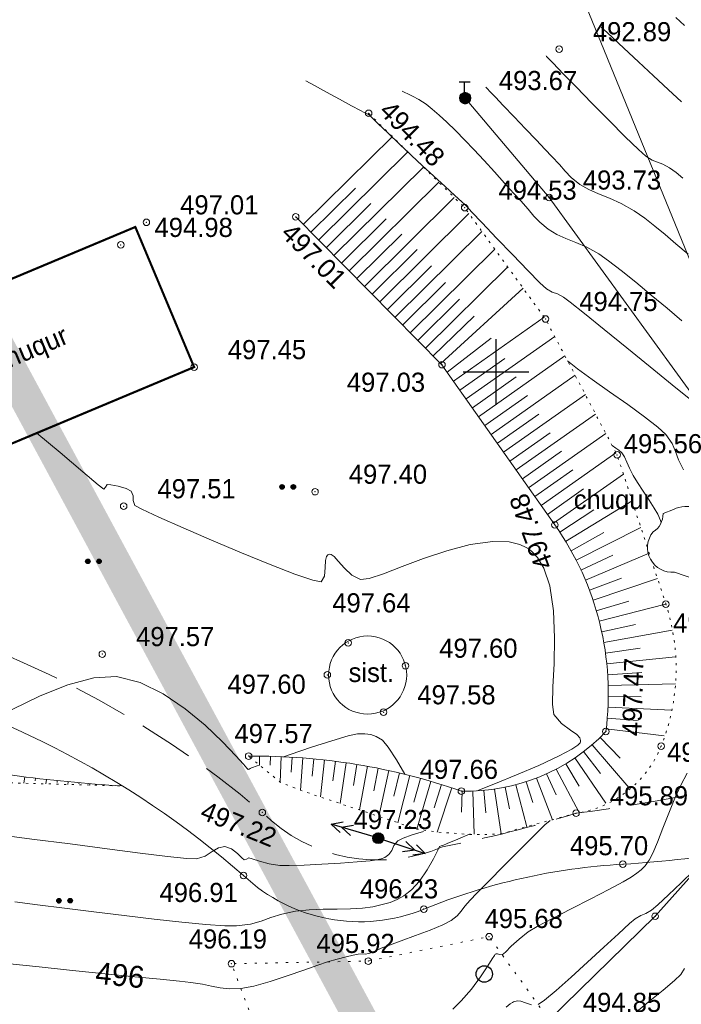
# Model space of a CAD drawing. Extents: x -516234 to 73329, y -4499813 to 47259.
# Tile 24 of 141: x 29494 to 29525, y 37008 to 37053. Entities that reach past the tile are written whole.
import ezdxf

# ---------------------------------------------------------------- set-up
doc = ezdxf.new("R2010")
doc.units = 0
doc.header["$LTSCALE"] = 0.5
doc.header["$MEASUREMENT"] = 0
doc.header["$PDMODE"] = 32
doc.header["$PDSIZE"] = 0.3
for name, pattern in [('ДОРОГИ_ГРУНТ', [7, 5, -2]), ('Контура низ откосов  Штриховая 0.1-0.5 - - - - - - -', [0.6, 0.1, -0.5]), ('РА_КОНТУРЫ', [1.5, 0, -1.5])]:
    doc.linetypes.add(name, pattern=pattern)
for name, color, linetype in [('(001) Сетка', 92, 'Continuous'), ('(004) Точки рельефа', 7, 'Continuous'), ('(007) Здания', 7, 'Continuous'), ('(009) Спец.', 7, 'Continuous'), ('(016) Кабель', 1, 'Continuous'), ('(019) Связь', 3, 'ИК_КАБ_СВЯЗИ'), ('(022) Возд. Линии', 7, 'Continuous'), ('(025) Дорога', 7, 'Continuous'), ('(028) Гидротехн.', 7, 'Continuous'), ('(031) Горизонтали', 42, 'Continuous'), ('(035) Откосы', 7, 'Continuous'), ('(036) Растительность', 7, 'Continuous'), ('(037) Контуры', 7, 'Continuous'), ('(038) Деревья', 7, 'Continuous'), ('(039) Земля', 7, 'Continuous'), ('108', 7, 'Continuous'), ('7_газон', 7, 'Continuous'), ('орто', 7, 'Continuous')]:
    doc.layers.add(name, color=color, linetype=linetype)
doc.layers.add('(032) Горизонтали утолщенные', color=32, linetype='Continuous', lineweight=30)
doc.styles.add('BM-431', font='bm431.ttf')
doc.styles.add('D-431', font='d431.ttf')
doc.styles.add('P-131', font='p131.ttf')
doc.styles.get("Standard").update_dxf_attribs({"font": 'times.ttf'})
doc.linetypes.add('ИК_КАБ_СВЯЗИ', pattern='A,4,["o",Standard,S=0.5,R=0,X=0,Y=-0.125],4,-2', length=10)
doc.linetypes.add('ИК_Э_КАБ_ВН', pattern='A,8,-2,["<<",Standard,S=1,R=0,X=0,Y=-0.5],8,[">>",Standard,S=1,R=0,X=-1,Y=-0.5],-2', length=20)
doc.linetypes.add('ОТКОСЫ_НЕУКР', pattern='A,0.5,["|",Standard,S=1.2,R=0,X=0,Y=-1.2],1,["|",Standard,S=0.5,R=0,X=0,Y=-0.5],0.5', length=2)
doc.linetypes.add('ОТКОСЫ_УКРЕП', pattern='A,0.5,["|",Standard,S=1.2,R=0,X=0,Y=-1.2],0.8,[".",Standard,S=1,R=0.1,X=0.1,Y=-1.2],0.1,["|",Standard,S=0.5,R=0,X=0,Y=-0.5],0', length=1.4)

# ---------------------------------------------------------------- blocks, each defined once
blk = doc.blocks.new('9633')
at = {"layer": '(031) Горизонтали', "color": 42, "linetype": 'Continuous', "lineweight": 0}
for points in [[(28554.655, 37053.007), (28554.732, 37052.934), (28554.908, 37052.771), (28555.216, 37052.485), (28555.693, 37052.042), (28556.36, 37051.424), (28557.056, 37050.779), (28557.727, 37050.153), (28558.323, 37049.593)], [(28552.137, 37051.689), (28552.162, 37051.663), (28552.216, 37051.606), (28552.309, 37051.507), (28552.456, 37051.352), (28552.677, 37051.123), (28552.954, 37050.838), (28553.506, 37050.27), (28554.228, 37049.53), (28555.015, 37048.731), (28555.759, 37047.985), (28556.357, 37047.403), (28556.701, 37047.097), (28556.986, 37046.927), (28557.231, 37046.827), (28557.479, 37046.731), (28557.774, 37046.572), (28558.088, 37046.35), (28558.39, 37046.103)], [(28556.082, 37007.814), (28556.806, 37008.399), (28557.484, 37008.947), (28558.017, 37009.392), (28558.304, 37009.668), (28558.468, 37009.94)], [(28558.749, 37035.958), (28557.903, 37036.649), (28556.894, 37037.471), (28555.823, 37038.342), (28554.79, 37039.179), (28553.897, 37039.899), (28553.245, 37040.42), (28552.933, 37040.657), (28552.656, 37040.798), (28552.42, 37040.887), (28552.153, 37041.039), (28551.858, 37041.314), (28551.308, 37041.869), (28550.611, 37042.588), (28549.877, 37043.354), (28549.215, 37044.049), (28548.732, 37044.558), (28548.539, 37044.762), (28548.477, 37044.83), (28548.416, 37044.897), (28548.286, 37045.016), (28547.969, 37045.306), (28547.523, 37045.716), (28547.004, 37046.192), (28546.473, 37046.683), (28545.986, 37047.135), (28545.442, 37047.649), (28544.914, 37048.153), (28544.459, 37048.588), (28544.135, 37048.898), (28543.999, 37049.024), (28543.914, 37049.06), (28543.827, 37049.093), (28543.655, 37049.185), (28543.246, 37049.408), (28542.694, 37049.708), (28542.097, 37050.034), (28541.549, 37050.333), (28541.147, 37050.552)], [(28549.387, 37050.256), (28549.447, 37050.193), (28549.582, 37050.051), (28549.818, 37049.804), (28550.18, 37049.423), (28550.679, 37048.899), (28551.191, 37048.36), (28551.677, 37047.85), (28552.095, 37047.414), (28552.404, 37047.094), (28552.751, 37046.716), (28553.013, 37046.41), (28553.292, 37046.126), (28553.686, 37045.812), (28554.093, 37045.571), (28554.541, 37045.374), (28555.033, 37045.176), (28555.572, 37044.933), (28556.161, 37044.6), (28556.651, 37044.265), (28557.115, 37043.907), (28557.58, 37043.518), (28558.075, 37043.091), (28558.627, 37042.617)], [(28550.315, 37008.173), (28550.497, 37008.324), (28550.605, 37008.393), (28550.654, 37008.417), (28550.713, 37008.439), (28550.826, 37008.459), (28550.988, 37008.442), (28551.198, 37008.371), (28551.468, 37008.283)], [(28551.77, 37008.298), (28552.073, 37008.497), (28552.604, 37008.939), (28553.285, 37009.544), (28554.038, 37010.231), (28554.785, 37010.922), (28555.448, 37011.537), (28555.949, 37011.996), (28556.209, 37012.22), (28556.471, 37012.368), (28556.694, 37012.463), (28556.953, 37012.614), (28557.24, 37012.86), (28557.728, 37013.314), (28558.309, 37013.866), (28558.876, 37014.409)], [(28558.422, 37032.752), (28558.19, 37033.207), (28558.05, 37033.59), (28557.896, 37033.959), (28557.619, 37034.369), (28557.251, 37034.709), (28556.638, 37035.182), (28555.87, 37035.737), (28555.042, 37036.322), (28554.245, 37036.886), (28553.572, 37037.378), (28553.117, 37037.747), (28553.117, 37037.747)], [(28548.999, 37018.069), (28549.099, 37018.109), (28549.83, 37018.403), (28550.783, 37018.796), (28551.803, 37019.234), (28552.734, 37019.667), (28553.311, 37019.973), (28553.592, 37020.163), (28553.69, 37020.263), (28553.708, 37020.304), (28553.713, 37020.369), (28553.68, 37020.488), (28553.545, 37020.648), (28553.256, 37020.853), (28552.836, 37021.15), (28552.498, 37021.565), (28552.434, 37022.023), (28552.453, 37022.831), (28552.502, 37023.883), (28552.528, 37025.074), (28552.479, 37026.299), (28552.304, 37027.451), (28552.036, 37028.251), (28551.744, 37028.744), (28551.5, 37029.01), (28551.361, 37029.121), (28551.228, 37029.206), (28550.937, 37029.341), (28550.443, 37029.46), (28549.697, 37029.482), (28548.671, 37029.336), (28547.597, 37029.054), (28546.536, 37028.697), (28545.551, 37028.327), (28544.701, 37028.004), (28544.05, 37027.789), (28543.657, 37027.744), (28543.256, 37027.942), (28542.919, 37028.253), (28542.637, 37028.579), (28542.445, 37028.786), (28542.318, 37028.876), (28542.24, 37028.893), (28542.203, 37028.886), (28542.161, 37028.865), (28542.102, 37028.788), (28542.058, 37028.604), (28542.042, 37028.287), (28542.008, 37027.888), (28541.851, 37027.636), (28541.474, 37027.705), (28540.657, 37027.986), (28539.528, 37028.422), (28538.215, 37028.958), (28536.844, 37029.535), (28535.543, 37030.097), (28534.44, 37030.588), (28533.661, 37030.951), (28533.335, 37031.128), (28533.255, 37031.344), (28533.255, 37031.57), (28533.171, 37031.775), (28532.932, 37031.905), (28532.576, 37032.01), (28532.24, 37032.075), (28532.063, 37032.087), (28531.99, 37031.969), (28531.924, 37031.863), (28531.659, 37032.075), (28530.96, 37032.662), (28529.92, 37033.541), (28528.86, 37034.439)], [(28557.398, 37030.329), (28557.363, 37030.441), (28557.241, 37030.727), (28557.085, 37031.003), (28556.846, 37031.374), (28556.573, 37031.786), (28556.314, 37032.181), (28556.117, 37032.502), (28555.953, 37032.823), (28555.826, 37033.112), (28555.716, 37033.353), (28555.607, 37033.529), (28555.463, 37033.661), (28555.323, 37033.744), (28555.16, 37033.864)], [(28547.867, 37008.087), (28548.253, 37008.467), (28548.729, 37008.996), (28549.143, 37009.557), (28549.476, 37010.067), (28549.673, 37010.383), (28549.774, 37010.539), (28549.817, 37010.594), (28549.831, 37010.604), (28549.86, 37010.613), (28549.918, 37010.61), (28550.006, 37010.581), (28550.129, 37010.572), (28550.278, 37010.694), (28550.546, 37010.959), (28550.901, 37011.293), (28551.314, 37011.619), (28551.734, 37011.867), (28552.427, 37012.236), (28553.28, 37012.676), (28554.179, 37013.135), (28555.012, 37013.562), (28555.664, 37013.906), (28556.023, 37014.115), (28556.285, 37014.303), (28556.485, 37014.462), (28556.661, 37014.643), (28556.852, 37014.895), (28557.021, 37015.216), (28557.236, 37015.728), (28557.483, 37016.364), (28557.751, 37017.055), (28558.025, 37017.733), (28558.292, 37018.331), (28558.589, 37018.879)], [(28527.719, 37021.794), (28529.002, 37022.417), (28530.273, 37022.922), (28531.463, 37023.239), (28532.504, 37023.296), (28533.573, 37023.032), (28534.632, 37022.512), (28535.64, 37021.828), (28536.557, 37021.067), (28537.343, 37020.319), (28537.957, 37019.675), (28538.299, 37019.293), (28538.454, 37019.114), (28538.504, 37019.058), (28538.513, 37019.05), (28538.524, 37019.051), (28538.555, 37019.061), (28538.608, 37019.088), (28538.67, 37019.119), (28538.923, 37019.209), (28539.035, 37019.248)], [(28540.133, 37019.629), (28540.433, 37019.733), (28541.407, 37020.061), (28542.339, 37020.363), (28543.088, 37020.586), (28543.512, 37020.677), (28543.846, 37020.677), (28544.121, 37020.643), (28544.376, 37020.552), (28544.654, 37020.387), (28544.922, 37020.068), (28545.293, 37019.482), (28545.682, 37018.827)], [(28526.905, 37016.087), (28528.628, 37015.867), (28530.38, 37015.639), (28532.063, 37015.418), (28533.58, 37015.222), (28534.831, 37015.068), (28535.72, 37014.974), (28536.148, 37014.955), (28536.55, 37015.089), (28536.874, 37015.292), (28537.163, 37015.469), (28537.456, 37015.529), (28537.759, 37015.415), (28538.027, 37015.205), (28538.229, 37015.002), (28538.334, 37014.908), (28538.436, 37014.95), (28538.542, 37015), (28538.702, 37014.957), (28539.037, 37014.853), (28539.479, 37014.737), (28539.961, 37014.658), (28540.393, 37014.651), (28541.071, 37014.672), (28541.888, 37014.713), (28542.735, 37014.766), (28543.505, 37014.822), (28544.091, 37014.872), (28544.385, 37014.909), (28544.602, 37014.962), (28544.771, 37015.028), (28544.947, 37015.153), (28545.086, 37015.347), (28545.183, 37015.57), (28545.355, 37015.782), (28545.6, 37015.907), (28546.01, 37016.051), (28546.54, 37016.218)], [(28527.847, 37012.988), (28528.885, 37012.859), (28530.113, 37012.705), (28531.46, 37012.537), (28532.852, 37012.366), (28534.219, 37012.205), (28535.488, 37012.065), (28536.587, 37011.958), (28537.444, 37011.895), (28537.988, 37011.888), (28538.616, 37011.974), (28539.109, 37012.111), (28539.556, 37012.273), (28540.05, 37012.434), (28540.679, 37012.568), (28541.305, 37012.634), (28541.951, 37012.66), (28542.592, 37012.665), (28543.2, 37012.671), (28543.749, 37012.699), (28544.211, 37012.768), (28544.651, 37012.872), (28545.01, 37012.97), (28545.326, 37013.094), (28545.638, 37013.272), (28545.984, 37013.537), (28546.355, 37013.945), (28546.699, 37014.459), (28546.985, 37014.966), (28547.184, 37015.357), (28547.268, 37015.521), (28547.344, 37015.551), (28547.424, 37015.576), (28547.618, 37015.656), (28548.107, 37015.861), (28548.67, 37016.097)]]:
    blk.add_lwpolyline(points, dxfattribs=at)
at = {"layer": '(004) Точки рельефа', "lineweight": 0, "style": 'D-431'}
for s, p in [('492.89', (28554.28, 37052.359)), ('493.67', (28549.98, 37050.126)), ('493.73', (28553.82, 37045.574)), ('494.53', (28549.958, 37045.111)), ('497.01', (28535.407, 37044.439)), ('494.98', (28534.235, 37043.407)), ('494.75', (28553.656, 37040.018)), ('497.45', (28537.589, 37037.816)), ('497.03', (28543.029, 37036.324)), ('495.56', (28555.692, 37033.514)), ('497.40', (28543.118, 37032.118)), ('497.51', (28534.368, 37031.453)), ('497.64', (28542.363, 37026.233)), ('495.90', (28557.947, 37025.311)), ('497.57', (28533.391, 37024.689)), ('497.60', (28547.253, 37024.158)), ('497.60', (28537.572, 37022.514)), ('497.58', (28546.251, 37022.028)), ('497.57', (28537.892, 37020.257)), ('495.79', (28557.67, 37019.402)), ('497.66', (28546.361, 37018.616)), ('495.89', (28555.052, 37017.408)), ('497.23', (28543.339, 37016.321)), ('495.70', (28553.228, 37015.124)), ('496.23', (28543.625, 37013.152)), ('496.91', (28534.463, 37012.984)), ('495.68', (28549.326, 37011.795)), ('496.19', (28535.799, 37010.857)), ('495.92', (28541.637, 37010.654)), ('494.85', (28553.821, 37007.957))]:
    blk.add_text(s, height=0.875, dxfattribs=at).set_placement(p)
for s, rotation, p in [('494.48', 314.2832, (28544.459, 37049.11)), ('497.01', 314.6854, (28539.955, 37043.513)), ('497.48', 110.2997, (28552.494, 37028.394)), ('497.47', 88.4431, (28556.491, 37020.565)), ('497.22', 337.8601, (28536.26, 37016.819))]:
    blk.add_text(s, height=0.875, rotation=rotation, dxfattribs=at).set_placement(p)
blk = doc.blocks.new('108')
at = {"layer": '108'}
blk.add_hatch(color=255, dxfattribs=at).paths.add_polyline_path([(0.24, 0, 1), (-0.24, 0, 1)])
for radius in [0.25, 0.24]:
    blk.add_circle((0, 0), radius, dxfattribs=at)
blk = doc.blocks.new('*X146')
at = {"color": 0}
for p, q in [((9.72, 5.41), (10.27, 5.41)), ((9.74, 5.42), (10.26, 5.42)), ((9.75, 5.43), (10.24, 5.43)), ((9.77, 5.44), (10.22, 5.44)), ((9.79, 5.45), (10.2, 5.45)), ((9.82, 5.46), (10.18, 5.46)), ((9.85, 5.47), (10.15, 5.47)), ((9.88, 5.48), (10.11, 5.48)), ((9.94, 5.49), (10.05, 5.49)), ((9.5, 5.08), (10.49, 5.08)), ((9.5, 5.07), (10.49, 5.07)), ((9.5, 5.06), (10.49, 5.06)), ((9.5, 5.05), (10.49, 5.05)), ((9.5, 5.04), (10.49, 5.04)), ((9.5, 5.03), (10.49, 5.03)), ((9.5, 5.02), (10.5, 5.02)), ((9.5, 5.01), (10.5, 5.01)), ((9.5, 5), (10.5, 5)), ((9.5, 4.99), (10.5, 4.99)), ((9.5, 4.98), (10.5, 4.98)), ((9.5, 4.97), (10.5, 4.97)), ((9.5, 4.96), (10.49, 4.96)), ((9.5, 4.95), (10.49, 4.95)), ((9.5, 4.94), (10.49, 4.94)), ((9.5, 4.93), (10.49, 4.93)), ((9.5, 4.92), (10.49, 4.92)), ((9.5, 4.91), (10.49, 4.91)), ((9.5, 4.9), (10.49, 4.9)), ((9.51, 5.12), (10.48, 5.12)), ((9.51, 5.11), (10.48, 5.11)), ((9.51, 5.1), (10.48, 5.1)), ((9.51, 5.09), (10.49, 5.09)), ((9.51, 4.89), (10.49, 4.89)), ((9.51, 4.88), (10.48, 4.88)), ((9.51, 4.87), (10.48, 4.87)), ((9.51, 4.86), (10.48, 4.86)), ((9.52, 5.16), (10.47, 5.16)), ((9.52, 5.15), (10.47, 5.15)), ((9.52, 5.14), (10.47, 5.14)), ((9.52, 5.13), (10.48, 5.13)), ((9.52, 4.85), (10.48, 4.85)), ((9.52, 4.84), (10.47, 4.84)), ((9.52, 4.83), (10.47, 4.83)), ((9.53, 5.18), (10.46, 5.18)), ((9.53, 5.17), (10.46, 5.17)), ((9.53, 4.82), (10.47, 4.82)), ((9.53, 4.81), (10.46, 4.81)), ((9.53, 4.8), (10.46, 4.8)), ((9.54, 5.2), (10.45, 5.2)), ((9.54, 5.19), (10.46, 5.19)), ((9.54, 4.79), (10.45, 4.79)), ((9.54, 4.78), (10.45, 4.78)), ((9.55, 5.22), (10.44, 5.22)), ((9.55, 5.21), (10.45, 5.21)), ((9.55, 4.77), (10.44, 4.77)), ((9.55, 4.76), (10.44, 4.76)), ((9.56, 5.24), (10.43, 5.24)), ((9.56, 5.23), (10.44, 5.23)), ((9.56, 4.75), (10.43, 4.75)), ((9.56, 4.74), (10.43, 4.74)), ((9.57, 5.26), (10.42, 5.26)), ((9.57, 5.25), (10.43, 5.25)), ((9.57, 4.73), (10.42, 4.73)), ((9.58, 5.27), (10.41, 5.27)), ((9.58, 4.72), (10.41, 4.72)), ((9.58, 4.71), (10.41, 4.71)), ((9.59, 5.29), (10.4, 5.29)), ((9.59, 5.28), (10.41, 5.28)), ((9.59, 4.7), (10.4, 4.7)), ((9.6, 5.3), (10.39, 5.3)), ((9.6, 4.69), (10.39, 4.69)), ((9.61, 5.31), (10.38, 5.31)), ((9.61, 4.68), (10.39, 4.68)), ((9.61, 4.67), (10.38, 4.67)), ((9.62, 5.32), (10.37, 5.32)), ((9.62, 4.66), (10.37, 4.66)), ((9.63, 5.33), (10.37, 5.33)), ((9.63, 4.65), (10.36, 4.65)), ((9.64, 5.34), (10.36, 5.34)), ((9.64, 4.64), (10.35, 4.64)), ((9.65, 5.35), (10.35, 5.35)), ((9.65, 4.63), (10.34, 4.63)), ((9.66, 5.36), (10.34, 5.36)), ((9.66, 4.62), (10.33, 4.62)), ((9.67, 5.37), (10.32, 5.37)), ((9.67, 4.61), (10.32, 4.61)), ((9.68, 5.38), (10.31, 5.38)), ((9.69, 5.39), (10.3, 5.39)), ((9.69, 4.6), (10.31, 4.6)), ((9.7, 4.59), (10.29, 4.59)), ((9.71, 5.4), (10.29, 5.4)), ((9.71, 4.58), (10.28, 4.58)), ((9.73, 4.57), (10.26, 4.57)), ((9.75, 4.56), (10.25, 4.56)), ((9.76, 4.55), (10.23, 4.55)), ((9.78, 4.54), (10.21, 4.54)), ((9.81, 4.53), (10.18, 4.53)), ((9.83, 4.52), (10.16, 4.52)), ((9.87, 4.51), (10.12, 4.51)), ((9.91, 4.5), (10.08, 4.5))]:
    blk.add_line(p, q, dxfattribs=at)
blk = doc.blocks.new('I01070')
at = {"color": 0}
blk.add_circle((0.05, 0.03), 0.5, dxfattribs=at)
blk.add_blockref('*X146', (-9.95, -4.96), dxfattribs=at)
blk = doc.blocks.new('I0195')
at = {"layer": '(016) Кабель', "color": 0, "linetype": 'ИК_Э_КАБ_ВН'}
for p, q in [((-0.275, 0.74), (0.225, 0.74)), ((-0.025, 0.24), (-0.025, 0.74))]:
    blk.add_line(p, q, dxfattribs=at)
at = {"layer": '(016) Кабель', "color": 0, "linetype": 'ИК_Э_КАБ_ВН', "xscale": 0.5, "yscale": 0.5, "zscale": 0.5}
blk.add_blockref('I01070', (-0.025, -0.01), dxfattribs=at)
blk = doc.blocks.new('d')
at = {"layer": '(038) Деревья'}
blk.add_ellipse((0, 0), major_axis=(0.265, 0.265), ratio=1, start_param=5.497787, end_param=11.780972, dxfattribs=at)
blk = doc.blocks.new('Setka')
at = {"layer": '(001) Сетка'}
for p, q in [((0, 1.5), (0, -1.5)), ((-1.5, 0), (1.5, 0))]:
    blk.add_line(p, q, dxfattribs=at)
blk = doc.blocks.new('*X71')
at = {"color": 0}
for p, q in [((1.8, 2.04), (2.2, 2.04)), ((1.8, 2.03), (2.2, 2.03)), ((1.8, 2.02), (2.2, 2.02)), ((1.8, 2.01), (2.2, 2.01)), ((1.8, 2), (2.2, 2)), ((1.8, 1.99), (2.2, 1.99)), ((1.8, 1.98), (2.2, 1.98)), ((1.8, 1.97), (2.2, 1.97)), ((1.8, 1.96), (2.2, 1.96)), ((1.81, 2.07), (2.19, 2.07)), ((1.81, 2.06), (2.19, 2.06)), ((1.81, 2.05), (2.19, 2.05)), ((1.81, 1.95), (2.19, 1.95)), ((1.81, 1.94), (2.19, 1.94)), ((1.81, 1.93), (2.19, 1.93)), ((1.82, 2.09), (2.18, 2.09)), ((1.82, 2.08), (2.18, 2.08)), ((1.82, 1.92), (2.18, 1.92)), ((1.82, 1.91), (2.18, 1.91)), ((1.83, 2.11), (2.17, 2.11)), ((1.83, 2.1), (2.17, 2.1)), ((1.83, 1.9), (2.17, 1.9)), ((1.83, 1.89), (2.17, 1.89)), ((1.84, 2.12), (2.16, 2.12)), ((1.84, 1.88), (2.16, 1.88)), ((1.85, 2.13), (2.15, 2.13)), ((1.85, 1.87), (2.15, 1.87)), ((1.86, 2.14), (2.14, 2.14)), ((1.86, 1.86), (2.14, 1.86)), ((1.87, 2.15), (2.13, 2.15)), ((1.87, 1.85), (2.13, 1.85)), ((1.88, 2.16), (2.12, 2.16)), ((1.88, 1.84), (2.12, 1.84)), ((1.9, 2.17), (2.11, 2.17)), ((1.9, 1.83), (2.11, 1.83)), ((1.91, 2.18), (2.09, 2.18)), ((1.91, 1.82), (2.09, 1.82)), ((1.94, 2.19), (2.06, 2.19)), ((1.94, 1.81), (2.06, 1.81))]:
    blk.add_line(p, q, dxfattribs=at)
blk = doc.blocks.new('I04100')
blk.add_circle((0, 0), 0.2)
blk.add_blockref('*X71', (-2, -2))
blk = doc.blocks.new('strela1')
at = {"layer": '(022) Возд. Линии'}
for p, q in [((-2, 0), (-1.5, 0.25)), ((0, 0), (-2, 0)), ((-2, 0), (-1.5, -0.25)), ((-1.5, 0), (-1, 0.25)), ((-1.5, 0), (-1, -0.25))]:
    blk.add_line(p, q, dxfattribs=at)
blk = doc.blocks.new('strela2')
at = {"layer": '(022) Возд. Линии'}
for p, q in [((0, 0), (2, 0)), ((1.5, 0), (1, 0.25)), ((1.5, 0), (1, -0.25)), ((2, 0), (1.5, 0.25)), ((2, 0), (1.5, -0.25))]:
    blk.add_line(p, q, dxfattribs=at)

msp = doc.modelspace()

# ---------------------------------------------------------------- hatches: boundary and pattern name
at = {"layer": '7_газон', "lineweight": 0, "true_color": 0x5c5c5c, "transparency": 33554687}
h = msp.add_hatch(color=251, dxfattribs=at)
h.dxf.hatch_style = 1
edge = h.paths.add_edge_path(flags=16)
edge.add_line((29676.967, 36922.961), (29652.773, 36909.928))
edge.add_arc((29654.196, 36907.287), 3, 118.3099, 208.3099)
edge.add_line((29651.554, 36905.864), (29669.688, 36872.2))
edge.add_arc((29672.33, 36873.623), 3, 208.3099, 298.278)
edge.add_line((29673.751, 36870.981), (29697.069, 36883.525))
edge.add_arc((29695.174, 36887.047), 4, 298.278, 388.3063)
edge.add_line((29698.696, 36888.944), (29681.031, 36921.742))
edge.add_arc((29678.39, 36920.32), 3, 28.3063, 118.3099)
edge = h.paths.add_edge_path(flags=16)
edge.add_arc((29582.986, 36967.9), 30, 100.3549, 118.3099)
edge.add_line((29568.758, 36994.312), (29528.131, 36972.427))
edge.add_arc((29529.554, 36969.786), 3, 118.3099, 225.9761)
edge.add_arc((29494.806, 36933.834), 47, 28.3099, 45.9761, ccw=False)
edge.add_line((29536.185, 36956.123), (29686.137, 36677.746))
edge.add_arc((29688.778, 36679.168), 3, 208.3099, 354.8617)
edge.add_line((29691.766, 36678.9), (29699.507, 36764.985))
edge.add_arc((29669.628, 36767.671), 30, 354.8617, 388.3099)
edge.add_line((29696.04, 36781.899), (29580.774, 36995.883))
edge.add_arc((29578.132, 36994.46), 3, 28.3099, 100.3549)
edge = h.paths.add_edge_path()
edge.add_line((29429.452, 37065.402), (29443.215, 37039.99))
edge.add_line((29443.215, 37039.99), (29467.007, 36995.822))
edge.add_arc((29480.213, 37002.936), 15, 208.3099, 253.3099)
edge.add_line((29475.905, 36988.568), (29508.304, 36978.854))
edge.add_arc((29494.806, 36933.834), 47, 63.2849, 73.3099, ccw=False)
edge.add_arc((29520.431, 36984.749), 10, 243.2849, 298.3099)
edge.add_line((29525.173, 36975.945), (29566.624, 36998.273))
edge.add_arc((29582.986, 36967.9), 34.5, 90.7023, 118.3099, ccw=False)
edge.add_line((29582.563, 37002.397), (29601.162, 37002.625))
edge.add_arc((29600.795, 37032.623), 30, 270.7023, 298.3364)
edge.add_line((29615.034, 37006.218), (29627.395, 37012.883))
edge.add_arc((29631.43, 37005.402), 8.5, 28.3063, 118.3364, ccw=False)
edge.add_line((29638.913, 37009.433), (29702.658, 36891.078))
edge.add_arc((29695.174, 36887.047), 8.5, -61.722, 28.3063, ccw=False)
edge.add_line((29699.201, 36879.562), (29664.33, 36860.803))
edge.add_arc((29666.699, 36856.4), 5, 118.278, 208.3099)
edge.add_line((29662.297, 36854.029), (29700.001, 36784.033))
edge.add_arc((29669.628, 36767.671), 34.5, -5.1383, 28.3099, ccw=False)
edge.add_line((29703.989, 36764.582), (29695.148, 36666.257))
edge.add_arc((29710.087, 36664.913), 15, 174.8617, 208.3099)
edge.add_line((29696.881, 36657.8), (29738.108, 36581.265))
edge.add_arc((29696.73, 36558.976), 47, -16.6901, 28.3099, ccw=False)
edge.add_line((29741.75, 36545.478), (29732.035, 36513.078))
edge.add_arc((29746.403, 36508.77), 15, 163.3099, 208.3099)
edge.add_line((29733.198, 36501.657), (29762.257, 36447.71))
edge.add_line((29762.257, 36447.71), (29788.318, 36389.84))
edge.add_line((29788.318, 36389.84), (29723.729, 36509.746))
edge.add_line((29723.729, 36509.746), (29735.044, 36547.488))
edge.add_arc((29696.73, 36558.976), 40, 343.3099, 388.3099)
edge.add_line((29731.945, 36577.945), (29530.022, 36952.803))
edge.add_arc((29494.806, 36933.834), 40, 28.3099, 73.3099)
edge.add_line((29506.294, 36972.148), (29468.537, 36983.469))
edge.add_line((29468.537, 36983.469), (29424.235, 37065.402))
edge = h.paths.add_edge_path(flags=16)
edge.add_line((29653.969, 36965.661), (29629.772, 36952.627))
edge.add_arc((29631.195, 36949.986), 3, 118.3099, 208.3099)
edge.add_line((29628.554, 36948.564), (29646.575, 36915.109))
edge.add_arc((29649.216, 36916.531), 3, 208.3099, 298.3099)
edge.add_line((29650.639, 36913.89), (29674.834, 36926.923))
edge.add_arc((29673.411, 36929.564), 3, 298.3099, 388.3063)
edge.add_line((29676.052, 36930.987), (29658.033, 36964.443))
edge.add_arc((29655.392, 36963.02), 3, 28.3063, 118.3099)
edge = h.paths.add_edge_path(flags=16)
edge.add_line((29653.054, 36973.687), (29634.951, 37007.299))
edge.add_arc((29631.43, 37005.402), 4, 28.3063, 118.3364)
edge.add_line((29629.531, 37008.923), (29617.17, 37002.257))
edge.add_arc((29600.795, 37032.623), 34.5, 278.9598, 298.3364, ccw=False)
edge.add_arc((29606.635, 36995.58), 3, 98.9598, 208.3099)
edge.add_line((29603.994, 36994.158), (29623.574, 36957.808))
edge.add_arc((29626.215, 36959.23), 3, 208.3099, 298.3099)
edge.add_line((29627.638, 36956.589), (29651.836, 36969.624))
edge.add_arc((29650.413, 36972.265), 3, 298.3099, 388.3063)

# ---------------------------------------------------------------- linework, layer by layer
at = {"layer": '(004) Точки рельефа', "color": 0, "linetype": 'ByBlock', "lineweight": 0}
for p in [(29519.131, 37052.001), (29514.832, 37049.761), (29510.421, 37049.063), (29518.671, 37045.211), (29514.81, 37044.747), (29500.258, 37044.076), (29507.085, 37044.327), (29499.087, 37043.044), (29518.507, 37039.654), (29502.441, 37037.453), (29513.774, 37037.563), (29521.78, 37033.437), (29507.969, 37031.754), (29499.219, 37031.09), (29518.935, 37030.232), (29524.009, 37026.611), (29509.485, 37024.836), (29498.242, 37024.326), (29512.104, 37023.794), (29508.531, 37023.375), (29511.102, 37021.665), (29521.267, 37020.785), (29523.794, 37020.111), (29504.934, 37019.657), (29514.659, 37018.059), (29505.56, 37017.08), (29519.903, 37017.045), (29510.86, 37015.904), (29522.046, 37014.716), (29504.698, 37014.2), (29512.943, 37012.658), (29523.522, 37012.332), (29515.927, 37011.4), (29504.148, 37010.164), (29510.405, 37010.281)]:
    msp.add_point(p, dxfattribs=at)
at = {"layer": '(009) Спец.', "lineweight": 0}
msp.add_circle((29510.373, 37023.368), 1.786, dxfattribs=at)
at = {"layer": '(019) Связь', "lineweight": 0, "flags": 128}
for points in [[(29845.775, 36411.942), (29832.695, 36428.044), (29805.599, 36468.112), (29530.626, 36998.116), (29534.256, 37019.904), (29517.609, 37060.72)], [(29514.832, 37049.761), (29518.671, 37045.211), (29525.952, 37035.177), (29528.773, 37021.401), (29526.189, 37015.333), (29523.522, 37012.332), (29518.673, 37007.594), (29510.119, 36999.152), (29506.192, 36984.809), (29526.835, 36945.59), (29546.807, 36909.661), (29570.945, 36864.293), (29590.412, 36836.476), (29619.173, 36778.325), (29654.466, 36702.515), (29679.357, 36655.782), (29696.192, 36624.084), (29725.362, 36569.608), (29744.319, 36532.27), (29766.024, 36495.881)]]:
    msp.add_lwpolyline(points, dxfattribs=at)
at = {"layer": '(025) Дорога', "linetype": 'ДОРОГИ_ГРУНТ', "lineweight": 0, "flags": 128}
msp.add_lwpolyline([(29713.208, 37087.705), (29713.208, 37087.705), (29713.208, 37087.705), (29713.208, 37087.705), (29712.487, 37078.628), (29696.605, 37069.214), (29668.17, 37060.429), (29644.56, 37057.843), (29629.07, 37057.322, 0.095873), (29611.545, 37053.783, 0.119973), (29598.485, 37045.19, -0.076063), (29584.693, 37038.221, -0.047402), (29575.37, 37035.422, 0.04606), (29554.163, 37030.868, 0.012729), (29545.976, 37028.622, 0.148129), (29538.472, 37023.303, -0.138547), (29531.645, 37019.582, -0.044242), (29519.903, 37017.045, -0.027261), (29513.794, 37015.503, -0.304159), (29505.56, 37017.08, 0.230549), (29466.986, 37026.912)], format="xyb", dxfattribs=at)
at = {"layer": '(025) Дорога', "lineweight": 0, "flags": 128}
msp.add_lwpolyline([(29587.317, 37027.822), (29576.578, 37029.89, 0.132938), (29555.144, 37028.299, -0.02), (29548.391, 37026.222, 0.146317), (29540.166, 37021.191, -0.135572), (29533.213, 37016.733, -0.060987), (29522.046, 37014.716, 0.082917), (29512.943, 37012.658, -0.294467), (29504.698, 37014.2, 0.25097), (29465.927, 37023.168, 7.105778)], format="xyb", dxfattribs=at)
at = {"layer": '(028) Гидротехн.', "color": 0, "linetype": 'ОТКОСЫ_УКРЕП', "lineweight": 0, "const_width": 0.1}
msp.add_lwpolyline([(29487.819, 37038.857), (29499.752, 37043.863), (29502.441, 37037.453), (29490.508, 37032.448)], close=True, dxfattribs=at)
at = {"layer": '(032) Горизонтали утолщенные', "color": 32, "linetype": 'Continuous', "lineweight": 0}
for points in [[(29524.464, 37053.438), (29524.864, 37053.072)], [(29511.948, 37050.074), (29511.986, 37050.054), (29512.068, 37050.013), (29512.207, 37049.948), (29512.419, 37049.846), (29512.718, 37049.688), (29513.043, 37049.478), (29513.327, 37049.258), (29513.644, 37048.981), (29513.997, 37048.651), (29514.39, 37048.269), (29514.823, 37047.837), (29515.237, 37047.408), (29515.699, 37046.907), (29516.176, 37046.379), (29516.636, 37045.866), (29517.045, 37045.411), (29517.372, 37045.055), (29517.711, 37044.673), (29517.967, 37044.364), (29518.24, 37044.077), (29518.628, 37043.761), (29519.022, 37043.524), (29519.443, 37043.339), (29519.897, 37043.158), (29520.395, 37042.937), (29520.942, 37042.629), (29521.383, 37042.319), (29521.961, 37041.874), (29522.629, 37041.336), (29523.345, 37040.746), (29524.065, 37040.146), (29524.743, 37039.576)]]:
    msp.add_lwpolyline(points, dxfattribs=at)
at = {"layer": '(035) Откосы', "lineweight": 0}
for p, q in [((29507.434, 37043.973), (29511.504, 37047.998)), ((29508.133, 37043.267), (29512.212, 37047.302)), ((29508.831, 37042.56), (29512.921, 37046.605)), ((29509.53, 37041.854), (29513.629, 37045.908)), ((29507.783, 37043.62), (29509.821, 37045.635)), ((29510.229, 37041.148), (29514.338, 37045.212)), ((29508.482, 37042.914), (29510.524, 37044.934)), ((29509.181, 37042.207), (29511.228, 37044.232)), ((29510.928, 37040.441), (29515.007, 37044.476)), ((29511.626, 37039.735), (29515.597, 37043.663)), ((29509.879, 37041.501), (29511.931, 37043.53)), ((29510.578, 37040.794), (29512.635, 37042.829)), ((29512.325, 37039.028), (29516.188, 37042.849)), ((29511.277, 37040.088), (29513.289, 37042.079)), ((29513.024, 37038.322), (29516.778, 37042.036)), ((29511.976, 37039.382), (29513.934, 37041.319)), ((29513.722, 37037.616), (29517.484, 37041.063)), ((29512.674, 37038.675), (29514.579, 37040.559)), ((29513.373, 37037.969), (29515.242, 37039.776)), ((29514.304, 37036.811), (29518.452, 37039.731)), ((29514.018, 37037.217), (29516.016, 37038.783)), ((29514.876, 37035.999), (29518.929, 37038.852)), ((29514.59, 37036.405), (29516.643, 37037.85)), ((29515.448, 37035.186), (29519.396, 37037.966)), ((29515.162, 37035.592), (29517.162, 37037.001)), ((29516.02, 37034.374), (29519.863, 37037.079)), ((29515.734, 37034.78), (29517.682, 37036.151)), ((29516.592, 37033.561), (29520.329, 37036.193)), ((29516.306, 37033.967), (29518.201, 37035.302)), ((29517.163, 37032.749), (29520.796, 37035.306)), ((29516.877, 37033.155), (29518.72, 37034.452)), ((29517.735, 37031.936), (29521.263, 37034.42)), ((29517.449, 37032.343), (29519.239, 37033.603)), ((29518.307, 37031.124), (29521.729, 37033.533)), ((29518.021, 37031.53), (29519.759, 37032.753)), ((29518.879, 37030.311), (29522.068, 37032.556)), ((29518.593, 37030.718), (29520.25, 37031.884)), ((29519.426, 37029.482), (29522.467, 37031.332)), ((29519.16, 37029.902), (29520.713, 37030.927)), ((29519.911, 37028.615), (29522.862, 37030.123)), ((29519.677, 37029.053), (29521.171, 37029.888)), ((29520.129, 37028.169), (29521.592, 37028.849)), ((29520.33, 37027.714), (29523.248, 37028.942)), ((29520.514, 37027.253), (29521.976, 37027.806)), ((29520.681, 37026.785), (29523.629, 37027.776)), ((29520.83, 37026.311), (29522.322, 37026.752)), ((29520.962, 37025.833), (29523.999, 37026.608)), ((29521.076, 37025.349), (29522.626, 37025.684)), ((29521.172, 37024.862), (29524.295, 37025.417)), ((29521.25, 37024.371), (29522.828, 37024.592)), ((29521.31, 37023.878), (29524.451, 37024.199)), ((29521.351, 37023.383), (29522.907, 37023.484)), ((29521.374, 37022.887), (29524.448, 37022.972)), ((29521.379, 37022.39), (29522.878, 37022.376)), ((29521.365, 37021.893), (29524.265, 37021.759)), ((29521.333, 37021.398), (29522.714, 37021.282)), ((29521.282, 37020.903), (29523.929, 37020.583)), ((29521.002, 37020.517), (29521.922, 37019.564)), ((29520.249, 37019.869), (29521.018, 37018.867)), ((29520.635, 37020.182), (29522.318, 37018.229)), ((29505.431, 37019.658), (29505.428, 37019.25)), ((29505.927, 37019.65), (29505.918, 37019.252)), ((29506.424, 37019.634), (29506.375, 37018.469)), ((29506.92, 37019.609), (29506.88, 37018.929)), ((29507.416, 37019.575), (29507.302, 37018.095)), ((29507.911, 37019.533), (29507.836, 37018.737)), ((29508.405, 37019.482), (29508.216, 37017.79)), ((29508.898, 37019.423), (29508.783, 37018.531)), ((29509.39, 37019.355), (29509.116, 37017.49)), ((29519.847, 37019.578), (29521.259, 37017.505)), ((29509.881, 37019.278), (29509.721, 37018.31)), ((29510.37, 37019.193), (29510.005, 37017.194)), ((29510.858, 37019.1), (29510.652, 37018.073)), ((29511.344, 37018.997), (29510.885, 37016.901)), ((29511.829, 37018.887), (29511.576, 37017.821)), ((29518.996, 37019.066), (29520.041, 37017.082)), ((29519.429, 37019.31), (29520.048, 37018.28)), ((29494.695, 37018.711), (29494.658, 37018.419)), ((29495.191, 37018.65), (29495.177, 37018.527)), ((29495.688, 37018.593), (29495.665, 37018.39)), ((29496.184, 37018.539), (29496.176, 37018.458)), ((29496.681, 37018.489), (29496.669, 37018.362)), ((29497.179, 37018.443), (29497.175, 37018.395)), ((29512.311, 37018.768), (29511.759, 37016.61)), ((29512.791, 37018.641), (29512.493, 37017.553)), ((29513.269, 37018.505), (29512.629, 37016.32)), ((29517.625, 37018.486), (29517.934, 37017.537)), ((29518.093, 37018.654), (29518.834, 37016.751)), ((29518.55, 37018.847), (29518.991, 37017.881)), ((29497.677, 37018.4), (29497.671, 37018.334)), ((29513.745, 37018.361), (29513.409, 37017.286)), ((29514.218, 37018.209), (29513.546, 37016.183)), ((29514.689, 37018.058), (29514.665, 37017.089)), ((29515.186, 37018.06), (29515.249, 37016.086)), ((29515.682, 37018.089), (29515.772, 37017.07)), ((29516.175, 37018.147), (29516.474, 37016.101)), ((29516.665, 37018.233), (29516.866, 37017.248)), ((29517.148, 37018.346), (29517.655, 37016.426))]:
    msp.add_line(p, q, dxfattribs=at)
at = {"layer": '(035) Откосы', "linetype": 'Контура низ откосов  Штриховая 0.1-0.5 - - - - - - -', "lineweight": 0, "flags": 128}
msp.add_lwpolyline([(29510.421, 37049.063), (29514.81, 37044.747), (29518.507, 37039.654), (29521.78, 37033.437), (29524.009, 37026.611, -0.176131), (29523.794, 37020.111, -0.266976), (29519.903, 37017.045, -2.170396)], format="xyb", dxfattribs=at)
at = {"layer": '(035) Откосы', "lineweight": 0, "flags": 128}
msp.add_lwpolyline([(29504.934, 37019.657, -0.08693), (29514.659, 37018.059, 0.212967), (29521.267, 37020.785, 0.187854), (29518.935, 37030.232), (29513.774, 37037.563), (29507.085, 37044.327)], format="xyb", dxfattribs=at)
at = {"layer": '(035) Откосы', "linetype": 'ОТКОСЫ_НЕУКР', "lineweight": 0, "flags": 128}
msp.add_lwpolyline([(29523.88, 37030.753), (29524.355, 37030.947, -0.290338), (29526.321, 37030.593, -0.071211), (29526.148, 37029.076, -0.144466), (29525.418, 37027.729, 0), (29524.409, 37028.076, -0.666281), (29523.426, 37029.916, 0.266406), (29523.88, 37030.753, -5.442754)], format="xyb", dxfattribs=at)
at = {"layer": '(035) Откосы', "linetype": 'Контура низ откосов  Штриховая 0.1-0.5 - - - - - - -', "lineweight": 0, "flags": 128}
for points in [[(29519.903, 37017.045), (29518.834, 37016.751), (29517.652, 37016.439), (29516.474, 37016.101), (29515.25, 37016.062), (29513.546, 37016.183), (29512.629, 37016.32), (29511.759, 37016.61), (29510.885, 37016.901), (29510.005, 37017.194), (29509.116, 37017.49), (29508.216, 37017.79), (29507.302, 37018.095), (29506.375, 37018.469), (29504.934, 37019.657)], [(29481.728, 37017.288), (29482.42, 37017.712), (29483.54, 37018.58), (29484.623, 37019.131), (29485.038, 37019.167), (29486.09, 37019.259), (29486.771, 37019.168), (29487.466, 37018.97), (29489.57, 37018.546), (29490.598, 37018.532), (29491.59, 37018.5), (29492.636, 37018.475), (29493.649, 37018.447), (29499.172, 37018.292)]]:
    msp.add_lwpolyline(points, dxfattribs=at)
at = {"layer": '(037) Контуры', "linetype": 'РА_КОНТУРЫ', "lineweight": 0, "ltscale": 0.5, "flags": 128}
msp.add_lwpolyline([(29774.796, 36524.723), (29765.009, 36542.913), (29758.466, 36555.244), (29752.275, 36566.761), (29746.216, 36578.105), (29739.8, 36590.181), (29732.814, 36602.592), (29725.007, 36616.975), (29717.773, 36629.341), (29713.222, 36638.993), (29707.431, 36650.779), (29700.416, 36664.535), (29694.059, 36677.663), (29687.015, 36693.605), (29680.367, 36707.495), (29675.933, 36716.973), (29669.112, 36730.676), (29660.757, 36747.697), (29653.632, 36759.758), (29643.876, 36776.804), (29636.703, 36789.896), (29628.638, 36804.8), (29622.4, 36816.839), (29615.592, 36829.267), (29609.991, 36840.173), (29600.275, 36859.784), (29592.566, 36874.512), (29581.83, 36895.813), (29574.17, 36907.854), (29564.96, 36922.39), (29554.783, 36938.835), (29546.383, 36953.833), (29539.653, 36966.221), (29531.961, 36979.914), (29524.531, 36993.589), (29518.673, 37007.594), (29515.927, 37011.4), (29510.405, 37010.281), (29504.148, 37010.164), (29506.822, 37003.087), (29511.929, 36987.307), (29518.207, 36973.451), (29525.399, 36958.603), (29533.525, 36946.074), (29541.609, 36930.146), (29550.419, 36915.755), (29559.916, 36899.356), (29567.09, 36887.342), (29576.825, 36868.225), (29585.792, 36851.637), (29594.079, 36830.922), (29599.558, 36819.67), (29605.173, 36808.217), (29612.04, 36794.907), (29619.809, 36783.339), (29626.954, 36768.025), (29635.314, 36752.391), (29645.232, 36738.124), (29655.013, 36720.43), (29661.493, 36707.388), (29665.322, 36698.656), (29671.945, 36684.717), (29678.598, 36669.483), (29685.13, 36656.083), (29691.261, 36642.151), (29697.225, 36630.986), (29702.659, 36620.467), (29710.352, 36606.549), (29716.946, 36594.722), (29723.899, 36582.743), (29730.292, 36570.953), (29736.791, 36559.292), (29742.71, 36547.374), (29747.788, 36538.187), (29757.776, 36519.476), (29764.655, 36507.465), (29770.985, 36511.096), (29780.109, 36514.959)], close=True, dxfattribs=at)

# ---------------------------------------------------------------- block references
at = {"layer": '(001) Сетка', "lineweight": 0}
msp.add_blockref('Setka', (29516.242, 37037.23), dxfattribs=at)
at = {"layer": '(007) Здания', "color": 18, "true_color": 0x000000}
msp.add_blockref('9633', (966.395, 0), dxfattribs=at)
at = {"layer": '(019) Связь', "color": 0, "lineweight": 0}
msp.add_blockref('I0195', (29514.832, 37049.756), dxfattribs=at)
at = {"layer": '(022) Возд. Линии'}
for name, p, rotation in [('strela2', (29510.621, 37015.976), 163.3086882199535), ('strela1', (29511.1, 37015.825), 161.9117087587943)]:
    msp.add_blockref(name, p, dxfattribs=dict(at, rotation=rotation))
at = {"layer": '(022) Возд. Линии', "linetype": 'Continuous', "lineweight": 0, "xscale": 0.9975510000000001, "yscale": 0.9975510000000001, "zscale": 0.9975510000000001, "rotation": 281.9507290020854}
msp.add_blockref('108', (29510.86, 37015.904), dxfattribs=at)
at = {"layer": '(036) Растительность', "linetype": 'Continuous', "xscale": 0.5, "yscale": 0.5, "zscale": 0.5}
for p in [(29506.462, 37031.976), (29506.977, 37031.977), (29497.582, 37028.573), (29498.097, 37028.574), (29496.26, 37013.05), (29496.774, 37013.051)]:
    msp.add_blockref('I04100', p, dxfattribs=at)
at = {"layer": '(038) Деревья', "linetype": 'Continuous', "lineweight": 0}
msp.add_blockref('d', (29515.707, 37009.691), dxfattribs=at)

# ---------------------------------------------------------------- texts
at = {"layer": '(009) Спец.', "lineweight": 0, "style": 'BM-431'}
msp.add_text('sist.', height=0.875, dxfattribs=at).set_placement((29509.504, 37023.049))
at = {"layer": '(039) Земля', "color": 0, "lineweight": 0, "style": 'BM-431'}
msp.add_text('chuqur', height=0.875, rotation=22.7575, dxfattribs=at).set_placement((29493.463, 37037.187))
msp.add_text('chuqur', height=0.875, dxfattribs=at).set_placement((29519.798, 37030.958))

# ---------------------------------------------------------------- next in the draw order: texts
at = {"layer": '(032) Горизонтали утолщенные', "linetype": 'Continuous', "lineweight": 0, "insert": (29499.053, 37009.635), "char_height": 1, "attachment_point": 5, "rotation": 354.2947, "style": 'P-131', "bg_fill": 3, "box_fill_scale": 1.254, "bg_fill_color": 256, "bg_fill_true_color": 13158600, "bg_fill_transparency": 0}
msp.add_mtext('496', dxfattribs=at)

# ---------------------------------------------------------------- next in the draw order: linework, layer by layer
at = {"layer": '(032) Горизонтали утолщенные', "color": 32, "linetype": 'Continuous', "lineweight": 0}
msp.add_lwpolyline([(29493.864, 37010.18), (29495.357, 37010.015), (29496.886, 37009.854), (29498.372, 37009.703), (29499.734, 37009.566), (29500.893, 37009.452), (29501.769, 37009.364), (29502.283, 37009.31), (29502.817, 37009.227), (29503.243, 37009.134), (29503.631, 37009.056), (29504.052, 37009.013), (29504.577, 37009.029), (29505.174, 37009.138), (29505.911, 37009.346), (29506.701, 37009.606), (29507.459, 37009.873), (29508.1, 37010.102), (29508.539, 37010.246), (29508.988, 37010.37), (29509.39, 37010.475), (29509.717, 37010.555), (29509.94, 37010.6), (29510.117, 37010.611), (29510.26, 37010.606), (29510.433, 37010.628), (29510.628, 37010.696), (29510.825, 37010.792), (29511.071, 37010.905), (29511.369, 37011.015), (29511.904, 37011.207), (29512.565, 37011.447), (29513.24, 37011.703), (29513.818, 37011.942), (29514.188, 37012.133), (29514.462, 37012.353), (29514.648, 37012.563), (29514.823, 37012.791), (29515.061, 37013.065), (29515.374, 37013.386), (29515.913, 37013.938), (29516.585, 37014.622), (29517.299, 37015.342), (29517.963, 37016.003), (29518.483, 37016.508), (29518.726, 37016.721)], dxfattribs=at)
at = {"layer": '(035) Откосы', "lineweight": 0, "flags": 128}
msp.add_lwpolyline([(29552.737, 36835.26), (29544.572, 36850.455), (29535.777, 36866.905), (29525.895, 36885.064), (29516.886, 36902.054), (29507.253, 36919.492), (29498.398, 36936.617), (29488.881, 36953.875), (29479.792, 36970.918), (29471.084, 36988.241, -0.119324), (29469.529, 36994.939, -0.030734), (29469.872, 36999.778, -0.239877), (29473.612, 37005.209, 0.330828), (29475.494, 37009.259, -0.042005), (29474.776, 37015.209, -0.018079), (29474.776, 37016.997, -0.503535), (29478.967, 37019.875, 0.226392), (29484.3, 37022.328, -0.281217), (29489.153, 37019.645, 0.036796), (29499.172, 37018.292, 0.339235)], format="xyb", dxfattribs=at)
at = {"layer": 'орто', "color": 1, "const_width": 1.5}
msp.add_lwpolyline([(29782.922, 36501.072), (29481.219, 37061.164), (29478.194, 37066.75)], dxfattribs=at)

doc.saveas('drawing.dxf')
